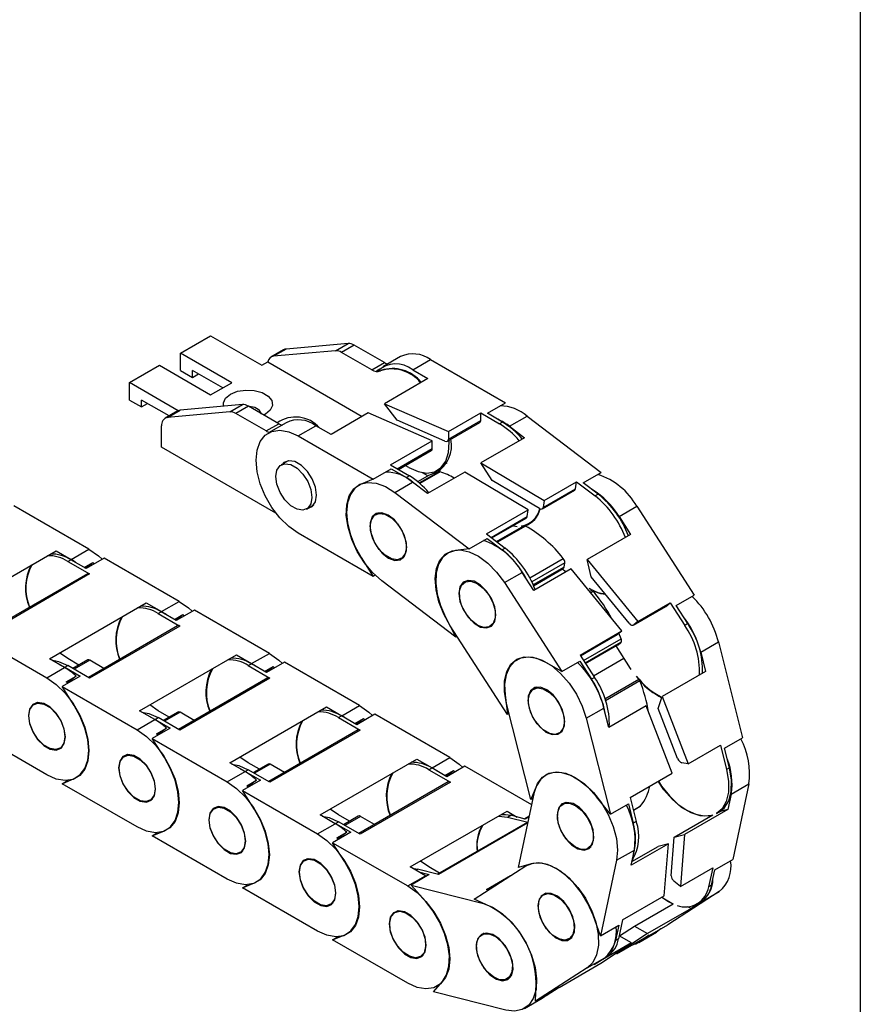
# Model space of a CAD drawing. Header units: millimetres. Extents: x 10 to 410, y 10 to 314.
# Tile 6 of 7: x 367 to 410, y 225 to 275. Entities that reach past the tile are written whole.
import ezdxf

# ---------------------------------------------------------------- set-up
doc = ezdxf.new("R2010")
doc.units = ezdxf.units.MM
doc.header["$LTSCALE"] = 1.5
doc.layers.add('TEXT', color=140, linetype='Continuous', lineweight=25)

msp = doc.modelspace()

# ---------------------------------------------------------------- linework, layer by layer
for p, q in [((375.318, 257.855), (376.833, 258.73)), ((376.833, 258.73), (379.411, 257.242)), ((380.637, 258.063), (380, 257.696)), ((383.766, 258.343), (380.637, 258.063)), ((383.13, 257.976), (383.766, 258.343)), ((384.069, 258.262), (383.433, 257.894)), ((385.599, 257.378), (384.069, 258.262)), ((377.895, 256.367), (375.318, 257.855)), ((375.318, 256.98), (375.318, 257.855)), ((380.511, 258.024), (379.875, 257.657)), ((383.13, 257.976), (380, 257.696)), ((384.963, 257.011), (383.433, 257.894)), ((386.41, 257.68), (385.516, 257.164)), ((372.742, 256.368), (374.258, 257.243)), ((374.258, 257.243), (376.835, 255.755)), ((379.411, 257.242), (379.714, 257.417)), ((379.714, 257.417), (384.477, 254.667)), ((384.963, 257.011), (385.599, 257.378)), ((387.016, 257.016), (387.91, 257.532)), ((387.91, 257.532), (391.691, 255.349)), ((375.318, 256.98), (375.924, 256.63)), ((377.441, 256.105), (375.924, 256.98)), ((375.924, 256.63), (375.924, 256.98)), ((375.924, 256.63), (376.227, 256.805)), ((385.355, 257.049), (385.189, 256.953)), ((385.418, 256.984), (385.387, 256.966)), ((387.78, 256.574), (385.589, 255.309)), ((387.016, 257.016), (387.78, 256.574)), ((375.192, 254.953), (372.742, 256.368)), ((372.742, 255.493), (372.742, 256.368)), ((376.835, 255.755), (377.895, 256.367)), ((372.742, 255.493), (373.348, 255.143)), ((374.737, 254.691), (373.348, 255.493)), ((373.348, 255.143), (373.348, 255.493)), ((373.348, 255.143), (373.652, 255.318)), ((378.432, 255.264), (375.303, 254.984)), ((377.796, 254.897), (378.432, 255.264)), ((378.735, 255.183), (378.099, 254.815)), ((380.266, 254.299), (378.735, 255.183)), ((385.589, 255.309), (388.816, 253.905)), ((386.231, 254.47), (385.589, 255.309)), ((390.782, 254.824), (391.691, 255.349)), ((375.178, 254.945), (374.541, 254.578)), ((374.667, 254.617), (375.303, 254.984)), ((377.796, 254.897), (374.667, 254.617)), ((379.629, 253.932), (378.099, 254.815)), ((379.591, 254.776), (379.513, 254.734)), ((384.777, 254.84), (382.901, 253.758)), ((388.004, 253.436), (384.777, 254.84)), ((388.816, 253.905), (390.443, 254.845)), ((390.443, 254.46), (390.443, 254.845)), ((390.443, 254.845), (391.395, 254.295)), ((391.546, 254.383), (390.782, 254.824)), ((391.894, 254.169), (392.788, 254.685)), ((392.788, 254.685), (396.522, 251.845)), ((374.364, 253.122), (374.364, 254.186)), ((379.629, 253.932), (380.266, 254.299)), ((380.637, 254.348), (379.743, 253.832)), ((381.243, 253.683), (382.137, 254.199)), ((382.901, 253.758), (382.137, 254.199)), ((388.643, 253.42), (386.231, 254.47)), ((388.765, 253.419), (390.399, 254.362)), ((388.816, 253.52), (390.443, 254.46)), ((391.546, 254.383), (391.395, 254.295)), ((391.894, 254.169), (392.649, 253.595)), ((381.243, 253.683), (385.024, 251.5)), ((388.816, 253.905), (388.816, 253.52)), ((392.649, 253.595), (390.458, 252.33)), ((380.125, 249.796), (374.364, 253.122)), ((385.898, 252.22), (388.004, 253.436)), ((388.004, 253.051), (388.004, 253.436)), ((386.231, 252.028), (388.004, 253.051)), ((386.294, 251.992), (387.953, 252.95)), ((380.745, 252.43), (380.388, 252.224)), ((385.898, 252.22), (386.849, 251.671)), ((386.819, 252.09), (386.642, 252.193)), ((388.598, 252.235), (388.748, 252.322)), ((388.735, 252.314), (388.742, 252.31)), ((390.458, 252.33), (393.65, 250.434)), ((391.016, 251.443), (390.458, 252.33)), ((385.024, 251.5), (385.933, 252.025)), ((385.933, 252.025), (386.698, 251.584)), ((386.849, 251.671), (386.698, 251.584)), ((387.269, 251.38), (387.78, 251.675)), ((387.351, 251.312), (388.332, 251.879)), ((388.4, 251.878), (387.378, 251.289)), ((387.78, 251.675), (387.512, 251.83)), ((389.645, 251.861), (387.77, 250.778)), ((388.391, 251.93), (387.78, 251.675)), ((388.224, 251.834), (388.391, 251.93)), ((388.332, 251.879), (388.224, 251.834)), ((388.265, 251.947), (388.295, 251.965)), ((392.838, 249.965), (389.645, 251.861)), ((395.613, 251.32), (396.522, 251.845)), ((385.024, 251.5), (384.414, 251.245)), ((386.121, 250.837), (387.015, 251.353)), ((387.77, 250.778), (387.015, 251.353)), ((393.403, 250.026), (391.016, 251.443)), ((393.65, 250.434), (395.277, 251.373)), ((395.225, 251.023), (395.277, 251.373)), ((395.277, 251.373), (396.217, 250.658)), ((396.368, 250.746), (395.613, 251.32)), ((386.121, 250.837), (389.855, 247.996)), ((393.551, 250.01), (395.182, 250.951)), ((393.597, 250.084), (395.225, 251.023)), ((396.368, 250.746), (396.217, 250.658)), ((370.703, 247.969), (366.922, 250.152)), ((381.673, 249.997), (382.03, 250.203)), ((393.65, 250.434), (393.597, 250.084)), ((397.415, 249.621), (398.309, 250.137)), ((398.309, 250.137), (401.201, 245.655)), ((385.29, 249.806), (385.146, 249.723)), ((390.731, 248.749), (392.838, 249.965)), ((392.785, 249.615), (392.838, 249.965)), ((397.415, 249.621), (398, 248.715)), ((390.97, 248.567), (392.785, 249.615)), ((391.006, 248.54), (392.739, 249.541)), ((391.245, 248.358), (392.624, 249.154)), ((392.696, 249.139), (391.288, 248.326)), ((392.287, 249.108), (392.017, 249.145)), ((392.624, 249.154), (392.502, 249.138)), ((385.024, 246.601), (381.243, 248.784)), ((390.731, 248.749), (391.671, 248.034)), ((398, 248.715), (395.808, 247.449)), ((389.855, 247.996), (390.764, 248.521)), ((390.764, 248.521), (391.52, 247.947)), ((364.165, 245.078), (369.044, 247.894)), ((369.044, 247.894), (369.809, 247.453)), ((369.809, 247.453), (370.703, 247.969)), ((389.855, 247.996), (389.17, 247.903)), ((391.671, 248.034), (391.52, 247.947)), ((369.642, 247.357), (369.793, 247.444)), ((369.642, 247.357), (370.733, 246.727)), ((370.558, 247.003), (369.793, 247.444)), ((370.46, 247.059), (370.893, 247.309)), ((370.52, 247.025), (370.893, 247.309)), ((371.467, 247.528), (370.558, 247.003)), ((370.893, 247.309), (370.968, 247.24)), ((375.248, 245.345), (371.467, 247.528)), ((384.414, 247.56), (385.024, 246.601)), ((386.431, 247.496), (386.576, 247.579)), ((392.915, 246.536), (394.606, 247.512)), ((394.681, 247.289), (393.02, 246.33)), ((394.648, 247.068), (394.681, 247.289)), ((395.808, 247.449), (398.37, 244.325)), ((396.005, 246.58), (395.808, 247.449)), ((370.626, 246.738), (366.124, 244.139)), ((370.733, 246.727), (366.187, 244.103)), ((385.129, 246.662), (385.024, 246.601)), ((391.642, 246.289), (392.536, 246.805)), ((393.121, 245.898), (392.536, 246.805)), ((394.648, 247.068), (393.093, 246.171)), ((393.109, 246.133), (394.605, 246.997)), ((394.996, 246.981), (393.121, 245.898)), ((394.731, 246.828), (394.551, 246.965)), ((397.558, 243.856), (394.996, 246.981)), ((389.19, 243.542), (385.456, 246.382)), ((389.802, 246.404), (389.635, 246.308)), ((391.642, 246.289), (394.534, 241.806)), ((397.92, 244.244), (396.005, 246.58)), ((396.048, 245.915), (395.905, 245.995)), ((395.927, 245.845), (396.048, 245.915)), ((396.121, 245.852), (395.986, 245.773)), ((400.292, 245.13), (401.201, 245.655)), ((368.711, 242.454), (373.59, 245.27)), ((373.59, 245.27), (374.354, 244.829)), ((374.354, 244.829), (375.248, 245.345)), ((398.37, 244.325), (399.997, 245.264)), ((399.782, 245.094), (399.997, 245.264)), ((399.997, 245.264), (400.725, 244.136)), ((374.188, 244.733), (374.339, 244.82)), ((374.188, 244.733), (375.279, 244.103)), ((375.104, 244.379), (374.339, 244.82)), ((375.006, 244.435), (375.439, 244.685)), ((375.065, 244.401), (375.439, 244.685)), ((376.013, 244.904), (375.104, 244.379)), ((375.439, 244.685), (375.514, 244.615)), ((379.794, 242.721), (376.013, 244.904)), ((398.146, 244.148), (399.774, 245.088)), ((398.155, 244.154), (399.782, 245.094)), ((399.774, 245.088), (399.782, 245.094)), ((400.876, 244.223), (400.292, 245.13)), ((388.67, 244.552), (389.19, 243.542)), ((398.37, 244.325), (398.155, 244.154)), ((400.876, 244.223), (400.725, 244.136)), ((364.8, 243.679), (368.581, 241.496)), ((375.171, 244.113), (370.67, 241.515)), ((375.279, 244.103), (370.733, 241.479)), ((391.8, 239.637), (388.909, 244.12)), ((390.921, 244.081), (391.044, 244.152)), ((395.451, 242.64), (397.558, 243.856)), ((395.473, 242.606), (397.343, 243.685)), ((395.474, 242.605), (397.334, 243.679)), ((397.343, 243.685), (397.558, 243.856)), ((397.522, 243.455), (397.408, 243.737)), ((389.257, 243.58), (389.19, 243.542)), ((395.63, 242.363), (397.522, 243.455)), ((397.506, 243.266), (395.715, 242.232)), ((397.37, 243.159), (397.506, 243.266)), ((401.534, 242.785), (402.428, 243.301)), ((402.428, 243.301), (403.646, 238.465)), ((369.642, 242.458), (369.222, 242.749)), ((378.9, 242.205), (379.794, 242.721)), ((397.37, 243.159), (395.728, 242.211)), ((395.729, 242.21), (397.362, 243.153)), ((397.991, 241.967), (397.263, 243.096)), ((397.362, 243.153), (397.37, 243.159)), ((401.534, 242.785), (401.781, 241.807)), ((369.475, 242.012), (368.711, 242.454)), ((370.197, 242.137), (369.642, 242.458)), ((370.638, 242.391), (369.895, 241.962)), ((370.745, 242.381), (369.958, 241.926)), ((371.457, 241.969), (370.745, 242.381)), ((373.256, 239.83), (378.135, 242.646)), ((378.135, 242.646), (378.9, 242.205)), ((378.733, 242.108), (378.885, 242.196)), ((379.649, 241.755), (378.885, 242.196)), ((380.559, 242.279), (379.649, 241.755)), ((384.34, 240.097), (380.559, 242.279)), ((394.534, 241.806), (393.728, 242.261)), ((394.534, 241.806), (395.443, 242.331)), ((395.443, 242.331), (396.028, 241.424)), ((395.451, 242.64), (396.179, 241.512)), ((396.122, 241.6), (397.657, 242.486)), ((368.581, 241.496), (369.475, 242.012)), ((369.237, 242.15), (369.49, 242.021)), ((369.49, 242.021), (369.642, 242.108)), ((369.49, 242.021), (370.255, 241.58)), ((370.733, 241.479), (369.642, 242.108)), ((378.733, 242.108), (379.824, 241.479)), ((379.552, 241.811), (379.985, 242.061)), ((379.611, 241.777), (379.985, 242.061)), ((379.985, 242.061), (380.059, 241.991)), ((398.029, 241.909), (397.991, 241.967)), ((401.781, 241.807), (399.589, 240.542)), ((370.255, 241.58), (369.346, 241.055)), ((369.56, 241.291), (370.06, 241.58)), ((369.614, 241.241), (369.56, 241.291)), ((370.06, 241.58), (369.614, 241.241)), ((379.717, 241.489), (375.216, 238.891)), ((379.824, 241.479), (375.279, 238.855)), ((396.179, 241.512), (396.028, 241.424)), ((396.706, 240.438), (398.415, 241.425)), ((398.468, 241.332), (396.741, 240.335)), ((398.415, 241.425), (398.292, 241.579)), ((369.956, 240.095), (369.346, 241.055)), ((369.346, 241.055), (373.127, 238.872)), ((393.271, 241.022), (393.109, 240.929)), ((368.083, 240.244), (367.938, 240.16)), ((391.672, 240.63), (391.8, 239.637)), ((392.963, 235.357), (391.745, 240.193)), ((399.39, 239.952), (399.589, 240.542)), ((399.589, 240.542), (400.898, 237.152)), ((374.021, 239.388), (373.256, 239.83)), ((374.188, 239.833), (373.767, 240.125)), ((374.743, 239.513), (374.188, 239.833)), ((375.184, 239.767), (374.441, 239.338)), ((375.291, 239.757), (374.503, 239.302)), ((376.003, 239.345), (375.291, 239.757)), ((377.802, 237.205), (382.681, 240.022)), ((382.681, 240.022), (383.446, 239.581)), ((383.446, 239.581), (384.34, 240.097)), ((395.761, 239.453), (396.655, 239.969)), ((396.902, 238.99), (396.655, 239.969)), ((398.777, 240.073), (396.902, 238.99)), ((400.086, 236.683), (398.777, 240.073)), ((400.369, 237.418), (399.39, 239.952)), ((373.127, 238.872), (374.021, 239.388)), ((373.783, 239.525), (374.036, 239.397)), ((374.036, 239.397), (374.188, 239.484)), ((374.036, 239.397), (374.801, 238.955)), ((375.279, 238.855), (374.188, 239.484)), ((383.279, 239.484), (383.43, 239.572)), ((383.279, 239.484), (384.37, 238.855)), ((384.195, 239.13), (383.43, 239.572)), ((384.097, 239.187), (384.53, 239.437)), ((384.157, 239.153), (384.53, 239.437)), ((385.104, 239.655), (384.195, 239.13)), ((384.53, 239.437), (384.605, 239.367)), ((388.885, 237.472), (385.104, 239.655)), ((391.874, 239.68), (391.8, 239.637)), ((395.761, 239.453), (396.979, 234.616)), ((368.581, 236.597), (364.8, 238.78)), ((374.801, 238.955), (373.892, 238.431)), ((374.106, 238.667), (374.606, 238.956)), ((374.606, 238.956), (374.16, 238.617)), ((384.263, 238.865), (379.761, 236.267)), ((384.37, 238.855), (379.824, 236.23)), ((394.394, 238.702), (394.53, 238.78)), ((374.502, 237.471), (373.892, 238.431)), ((373.892, 238.431), (377.673, 236.248)), ((374.16, 238.617), (374.106, 238.667)), ((402.737, 237.94), (403.646, 238.465)), ((369.224, 237.933), (369.369, 238.017)), ((400.898, 237.152), (402.525, 238.092)), ((402.525, 238.092), (402.832, 236.874)), ((402.983, 236.962), (402.737, 237.94)), ((372.629, 237.619), (372.484, 237.536)), ((378.733, 237.209), (378.313, 237.5)), ((382.348, 234.581), (387.227, 237.398)), ((387.227, 237.398), (387.991, 236.956)), ((387.991, 236.956), (388.885, 237.472)), ((377.673, 236.248), (378.567, 236.764)), ((378.567, 236.764), (377.802, 237.205)), ((378.329, 236.901), (378.582, 236.773)), ((378.582, 236.773), (378.733, 236.86)), ((378.582, 236.773), (379.346, 236.331)), ((379.289, 236.889), (378.733, 237.209)), ((379.824, 236.23), (378.733, 236.86)), ((379.729, 237.143), (378.986, 236.714)), ((379.836, 237.132), (379.049, 236.678)), ((380.549, 236.721), (379.836, 237.132)), ((387.825, 236.86), (387.976, 236.948)), ((387.825, 236.86), (388.916, 236.23)), ((388.741, 236.506), (387.976, 236.948)), ((388.643, 236.563), (389.076, 236.813)), ((388.702, 236.528), (389.076, 236.813)), ((389.65, 237.031), (388.741, 236.506)), ((389.076, 236.813), (389.151, 236.743)), ((393.014, 235.089), (389.65, 237.031)), ((400.898, 237.152), (400.582, 237.21)), ((402.983, 236.962), (402.832, 236.874)), ((369.346, 236.156), (369.956, 236.41)), ((369.346, 236.156), (369.615, 236.311)), ((379.346, 236.331), (378.437, 235.806)), ((378.651, 236.043), (379.151, 236.331)), ((379.151, 236.331), (378.706, 235.993)), ((388.808, 236.241), (384.307, 233.642)), ((388.916, 236.23), (384.37, 233.606)), ((397.98, 235.467), (400.086, 236.683)), ((373.127, 233.973), (369.346, 236.156)), ((379.047, 234.847), (378.437, 235.806)), ((378.437, 235.806), (382.218, 233.624)), ((378.706, 235.993), (378.651, 236.043)), ((392.344, 231.93), (393.15, 235.73)), ((393.264, 236.045), (392.963, 235.357)), ((403.068, 235.626), (403.962, 236.142)), ((403.962, 236.142), (403.156, 232.341)), ((373.77, 235.309), (373.914, 235.392)), ((393.086, 235.428), (392.963, 235.357)), ((396.979, 234.616), (396.285, 235.488)), ((397.98, 235.467), (398.286, 234.25)), ((403.068, 235.626), (402.905, 234.857)), ((377.174, 234.995), (377.03, 234.912)), ((383.279, 234.585), (382.859, 234.876)), ((386.893, 231.957), (391.772, 234.774)), ((391.772, 234.774), (392.288, 234.476)), ((394.725, 235.209), (394.574, 235.122)), ((396.979, 234.616), (397.888, 235.141)), ((397.888, 235.141), (398.135, 234.163)), ((398.141, 234.826), (398.5, 235.033)), ((398.142, 234.821), (398.48, 235.016)), ((402.905, 234.857), (400.713, 233.592)), ((402.323, 234.647), (402.475, 234.734)), ((402.905, 234.857), (402.468, 234.73)), ((383.112, 234.14), (382.348, 234.581)), ((382.874, 234.277), (383.127, 234.149)), ((383.834, 234.264), (383.279, 234.585)), ((384.275, 234.519), (383.532, 234.09)), ((384.382, 234.508), (383.595, 234.054)), ((385.094, 234.097), (384.382, 234.508)), ((391.803, 234.474), (391.955, 234.562)), ((391.803, 234.474), (392.827, 234.211)), ((392.692, 234.372), (391.955, 234.562)), ((392.633, 234.387), (392.897, 234.54)), ((392.885, 234.484), (392.692, 234.372)), ((398.286, 234.25), (398.135, 234.163)), ((400.199, 233.465), (402.145, 234.588)), ((402.094, 234.574), (402.145, 234.588)), ((373.892, 233.531), (374.502, 233.786)), ((382.218, 233.624), (383.112, 234.14)), ((383.127, 234.149), (383.279, 234.236)), ((383.127, 234.149), (383.892, 233.707)), ((384.37, 233.606), (383.279, 234.236)), ((392.788, 234.198), (388.271, 231.59)), ((392.822, 234.185), (388.309, 231.58)), ((373.892, 233.531), (374.16, 233.687)), ((377.673, 231.349), (373.892, 233.531)), ((383.892, 233.707), (382.983, 233.182)), ((383.197, 233.419), (383.697, 233.707)), ((383.272, 233.349), (383.197, 233.419)), ((383.697, 233.707), (383.251, 233.368)), ((400.045, 231.51), (400.199, 233.465)), ((400.199, 233.465), (400.713, 233.592)), ((400.713, 233.592), (400.508, 230.977)), ((378.315, 232.685), (378.46, 232.768)), ((383.593, 232.223), (382.983, 233.182)), ((382.983, 233.182), (386.764, 231)), ((395.86, 232.895), (396.009, 232.981)), ((397.295, 232.293), (398.189, 232.809)), ((399.901, 233.123), (398.026, 232.041)), ((398.026, 232.041), (398.189, 232.809)), ((398.067, 232.234), (399.386, 232.996)), ((399.901, 233.123), (399.386, 232.996)), ((399.696, 230.509), (399.901, 233.123)), ((381.72, 232.371), (381.576, 232.288)), ((387.825, 231.961), (387.404, 232.252)), ((397.295, 232.293), (396.489, 228.493)), ((402.247, 231.817), (403.156, 232.341)), ((387.658, 231.516), (386.893, 231.957)), ((387, 231.895), (387.258, 231.85)), ((387.168, 231.798), (387.258, 231.85)), ((388.309, 231.58), (387.258, 231.85)), ((388.369, 231.647), (387.825, 231.961)), ((390.121, 230.342), (392.719, 232.014)), ((392.987, 232.117), (392.344, 231.93)), ((392.803, 232.064), (392.761, 232.039)), ((400.508, 230.977), (402.135, 231.917)), ((402.135, 231.917), (401.932, 230.96)), ((402.084, 231.048), (402.247, 231.817)), ((386.764, 231), (387.658, 231.516)), ((387.843, 231.573), (386.934, 231.048)), ((387.33, 231.705), (387.843, 231.573)), ((390.735, 230.817), (391.953, 231.521)), ((378.437, 230.907), (379.047, 231.162)), ((378.437, 230.907), (378.706, 231.062)), ((382.218, 228.724), (378.437, 230.907)), ((387.662, 230.231), (386.934, 231.048)), ((386.934, 231.048), (390.577, 230.112)), ((390.824, 230.794), (390.735, 230.817)), ((400.508, 230.977), (400.182, 231.248)), ((402.084, 231.048), (401.932, 230.96)), ((390.923, 229.974), (390.121, 230.342)), ((393.748, 230.635), (393.61, 230.556)), ((397.589, 229.293), (399.696, 230.509)), ((402.469, 230.717), (399.871, 229.044)), ((401.575, 230.201), (402.469, 230.717)), ((382.861, 230.061), (383.006, 230.144)), ((390.577, 230.112), (390.597, 230.123)), ((398.198, 228.982), (400.144, 230.105)), ((401.049, 229.862), (398.858, 228.597)), ((400.081, 230.134), (400.144, 230.105)), ((401.049, 229.862), (400.876, 229.942)), ((401.575, 230.201), (401.049, 229.862)), ((401.36, 230.081), (401.511, 230.168)), ((386.266, 229.747), (386.121, 229.663)), ((396.489, 228.493), (396.105, 229.532)), ((397.589, 229.293), (397.387, 228.336)), ((396.489, 228.493), (397.398, 229.017)), ((397.398, 229.017), (397.235, 228.249)), ((397.44, 228.481), (398.198, 228.982)), ((398.198, 228.982), (398.858, 228.597)), ((398.962, 228.52), (399.871, 229.044)), ((382.983, 228.283), (383.593, 228.538)), ((382.983, 228.283), (383.252, 228.438)), ((386.764, 226.1), (382.983, 228.283)), ((390.619, 228.616), (390.494, 228.544)), ((394.896, 228.329), (395.056, 228.422)), ((397.387, 228.336), (397.235, 228.249)), ((398.858, 228.597), (397.311, 227.575)), ((397.311, 227.575), (398.938, 228.515)), ((398.045, 228.128), (397.42, 228.493)), ((398.938, 228.515), (398.285, 228.094)), ((398.417, 228.158), (399.311, 228.675)), ((398.436, 228.181), (398.962, 228.52)), ((398.045, 228.128), (396.17, 227.046)), ((396.499, 227.106), (398.045, 228.128)), ((398.285, 228.094), (397.984, 227.964)), ((398.243, 228.069), (398.395, 228.156)), ((398.436, 228.181), (398.285, 228.094)), ((398.395, 228.156), (398.436, 228.181)), ((387.407, 227.436), (387.551, 227.52)), ((395.802, 226.868), (396.696, 227.384)), ((396.17, 227.046), (396.696, 227.384)), ((396.739, 227.414), (396.814, 227.457)), ((397.311, 227.575), (397.282, 227.624)), ((395.802, 226.868), (393.204, 225.196)), ((394.393, 225.891), (396.499, 227.106)), ((391.78, 226.317), (391.946, 226.413)), ((388.068, 225.673), (388.515, 226.188)), ((388.264, 225.952), (388.357, 226.005)), ((393.204, 225.196), (393.241, 226.103)), ((394.393, 225.891), (393.739, 225.47)), ((391.711, 224.736), (388.068, 225.673)), ((392.644, 224.826), (393.538, 225.342)), ((393.204, 225.196), (394.113, 225.72)), ((393.651, 225.418), (393.698, 225.445)), ((393.739, 225.47), (393.658, 225.423)), ((394.113, 225.72), (393.685, 225.445)), ((393.739, 225.47), (393.698, 225.445))]:
    msp.add_line(p, q)
at = {"flags": 128}
for points in [[(380.637, 258.063), (380.571, 258.05), (380.511, 258.024)], [(377.483, 255.179), (377.474, 255.346), (377.586, 255.586), (377.834, 255.791), (378.187, 255.933), (378.604, 255.998), (379.034, 255.976), (379.425, 255.871), (379.73, 255.695), (379.913, 255.469), (379.95, 255.221), (379.839, 254.98), (379.591, 254.776), (379.591, 254.776)], [(381.243, 248.784), (380.771, 249.118), (380.322, 249.558), (379.92, 250.082), (379.584, 250.664), (379.332, 251.274), (379.175, 251.882), (379.121, 252.458), (379.175, 252.972), (379.332, 253.4), (379.584, 253.718), (379.92, 253.912), (380.322, 253.972), (380.771, 253.894), (381.243, 253.683)], [(386.819, 252.09), (387.286, 251.883), (387.728, 251.812), (388.123, 251.88), (388.448, 252.084), (388.688, 252.413), (388.828, 252.85), (388.863, 253.372), (388.857, 253.472)], [(381.94, 250.586), (381.885, 250.259), (381.727, 250.034), (381.485, 249.939), (381.189, 249.986), (380.873, 250.168), (380.576, 250.464), (380.334, 250.838), (380.176, 251.245), (380.122, 251.636), (380.176, 251.963), (380.334, 252.188), (380.576, 252.283), (380.873, 252.236), (381.189, 252.054), (381.485, 251.758), (381.727, 251.384), (381.885, 250.977), (381.94, 250.586)], [(381.741, 250.036), (381.957, 250.13), (382.118, 250.36), (382.175, 250.695), (382.118, 251.096), (381.957, 251.513), (381.709, 251.896), (381.405, 252.2), (381.081, 252.387), (380.777, 252.434), (380.529, 252.337), (380.455, 252.263)], [(388.295, 251.965), (388.448, 252.074), (388.598, 252.235)], [(385.456, 246.382), (384.998, 246.792), (384.58, 247.294), (384.222, 247.861), (383.943, 248.466), (383.757, 249.079), (383.672, 249.667), (383.693, 250.203), (383.82, 250.658), (384.045, 251.011), (384.358, 251.244), (384.742, 251.344), (385.179, 251.307), (385.647, 251.135), (386.121, 250.837)], [(384.414, 251.245), (384.105, 251.043), (383.874, 250.728), (383.731, 250.316), (383.682, 249.825), (383.731, 249.279), (383.874, 248.701), (384.105, 248.12), (384.414, 247.56)], [(386.698, 251.584), (387.193, 251.23), (387.295, 251.14)], [(384.868, 249.309), (384.874, 248.932), (384.99, 248.517), (385.202, 248.112), (385.485, 247.767), (385.804, 247.524), (386.122, 247.412), (386.4, 247.444), (386.603, 247.617), (386.709, 247.909), (386.703, 248.286), (386.587, 248.702), (386.375, 249.107), (386.092, 249.451), (385.773, 249.694), (385.455, 249.807), (385.177, 249.774), (384.974, 249.602), (384.868, 249.309)], [(386.698, 248.084), (386.643, 247.757), (386.485, 247.532), (386.243, 247.438), (385.946, 247.484), (385.631, 247.666), (385.334, 247.962), (385.092, 248.336), (384.934, 248.743), (384.879, 249.134), (384.934, 249.461), (385.092, 249.686), (385.334, 249.781), (385.631, 249.734), (385.946, 249.552), (386.243, 249.256), (386.485, 248.882), (386.643, 248.475), (386.698, 248.084)], [(370.703, 247.969), (371.175, 247.635), (371.362, 247.467)], [(388.909, 244.12), (388.582, 244.707), (388.34, 245.319), (388.195, 245.925), (388.155, 246.494), (388.221, 247), (388.39, 247.415), (388.653, 247.719), (388.998, 247.897), (389.407, 247.941), (389.859, 247.847), (390.333, 247.62), (390.803, 247.272), (391.247, 246.821), (391.642, 246.289)], [(389.17, 247.903), (388.814, 247.788), (388.525, 247.554), (388.316, 247.212), (388.198, 246.777), (388.175, 246.269), (388.249, 245.711), (388.417, 245.13), (388.67, 244.552)], [(389.563, 246.309), (389.4, 246.079), (389.344, 245.744), (389.399, 245.344), (389.56, 244.927), (389.808, 244.543), (390.112, 244.239), (390.435, 244.052), (390.74, 244.003), (390.988, 244.1), (391.15, 244.329), (391.207, 244.664), (391.152, 245.064), (390.99, 245.481), (390.743, 245.865), (390.439, 246.169), (390.115, 246.357), (389.811, 246.405), (389.563, 246.309)], [(391.176, 244.512), (391.073, 244.226), (390.874, 244.058), (390.603, 244.026), (390.293, 244.136), (389.982, 244.373), (389.706, 244.709), (389.498, 245.104), (389.385, 245.51), (389.38, 245.877), (389.483, 246.163), (389.682, 246.331), (389.952, 246.363), (390.262, 246.253), (390.574, 246.016), (390.85, 245.68), (391.057, 245.285), (391.17, 244.879), (391.176, 244.512)], [(395.905, 245.995), (396.354, 245.798), (396.705, 245.727)], [(396.73, 245.696), (396.494, 245.733), (396.109, 245.866)], [(375.248, 245.345), (375.72, 245.011), (375.908, 244.843)], [(379.794, 242.721), (380.266, 242.387), (380.453, 242.219)], [(368.818, 242.392), (369.17, 242.32), (369.642, 242.108)], [(391.745, 240.193), (391.643, 240.788), (391.647, 241.334), (391.757, 241.804), (391.967, 242.175), (392.266, 242.428), (392.64, 242.551), (393.07, 242.536), (393.534, 242.386), (394.009, 242.107), (394.471, 241.713), (394.897, 241.225), (395.266, 240.667), (395.559, 240.066), (395.761, 239.453)], [(393.728, 242.261), (393.28, 242.458), (392.853, 242.534), (392.467, 242.484), (392.141, 242.312), (391.889, 242.025), (391.722, 241.636), (391.649, 241.164), (391.672, 240.63)], [(368.581, 241.496), (369.053, 241.162), (369.502, 240.722), (369.904, 240.198), (370.24, 239.616), (370.492, 239.006), (370.649, 238.398), (370.703, 237.822), (370.649, 237.308), (370.492, 236.88), (370.24, 236.562), (369.904, 236.368), (369.502, 236.308), (369.053, 236.386), (368.581, 236.597)], [(393.453, 241.015), (393.169, 240.999), (392.956, 240.841), (392.839, 240.56), (392.832, 240.19), (392.936, 239.776), (393.139, 239.368), (393.416, 239.014), (393.733, 238.758), (394.053, 238.631), (394.337, 238.647), (394.55, 238.805), (394.667, 239.086), (394.674, 239.456), (394.57, 239.87), (394.367, 240.278), (394.09, 240.631), (393.773, 240.887), (393.453, 241.015)], [(394.447, 238.737), (394.205, 238.643), (393.908, 238.691), (393.592, 238.874), (393.295, 239.17), (393.054, 239.545), (392.897, 239.952), (392.843, 240.342), (392.898, 240.669), (393.056, 240.893), (393.299, 240.987), (393.596, 240.94), (393.911, 240.757), (394.208, 240.46), (394.449, 240.086), (394.607, 239.679), (394.661, 239.288), (394.605, 238.961), (394.447, 238.737)], [(369.513, 238.509), (369.457, 238.909), (369.295, 239.326), (369.047, 239.71), (368.743, 240.013), (368.419, 240.2), (368.115, 240.247), (367.867, 240.15), (367.706, 239.92), (367.649, 239.585), (367.706, 239.184), (367.867, 238.767), (368.115, 238.384), (368.419, 238.08), (368.743, 237.893), (369.047, 237.846), (369.295, 237.943), (369.457, 238.173), (369.513, 238.509)], [(367.672, 239.571), (367.727, 239.899), (367.885, 240.123), (368.127, 240.218), (368.423, 240.172), (368.739, 239.989), (369.036, 239.693), (369.278, 239.319), (369.436, 238.912), (369.49, 238.522), (369.436, 238.194), (369.278, 237.97), (369.036, 237.875), (368.739, 237.922), (368.423, 238.104), (368.127, 238.4), (367.885, 238.774), (367.727, 239.181), (367.672, 239.571)], [(369.956, 236.41), (370.265, 236.613), (370.496, 236.928), (370.639, 237.34), (370.687, 237.831), (370.639, 238.377), (370.496, 238.955), (370.265, 239.536), (369.956, 240.095)], [(373.363, 239.768), (373.716, 239.695), (374.188, 239.484)], [(384.34, 240.097), (384.812, 239.763), (384.999, 239.595)], [(373.127, 238.872), (373.599, 238.538), (374.047, 238.098), (374.45, 237.574), (374.785, 236.992), (375.038, 236.382), (375.195, 235.774), (375.248, 235.198), (375.195, 234.683), (375.038, 234.256), (374.785, 233.938), (374.45, 233.744), (374.047, 233.684), (373.599, 233.762), (373.127, 233.973)], [(374.059, 235.884), (374.003, 236.285), (373.841, 236.702), (373.593, 237.085), (373.289, 237.389), (372.965, 237.576), (372.661, 237.623), (372.413, 237.526), (372.251, 237.296), (372.195, 236.96), (372.251, 236.56), (372.413, 236.143), (372.661, 235.759), (372.965, 235.456), (373.289, 235.269), (373.593, 235.222), (373.841, 235.319), (374.003, 235.549), (374.059, 235.884)], [(372.218, 236.947), (372.273, 237.275), (372.43, 237.499), (372.672, 237.594), (372.969, 237.547), (373.285, 237.365), (373.582, 237.069), (373.823, 236.695), (373.981, 236.288), (374.036, 235.898), (373.981, 235.57), (373.823, 235.346), (373.582, 235.251), (373.285, 235.297), (372.969, 235.48), (372.672, 235.776), (372.43, 236.15), (372.273, 236.557), (372.218, 236.947)], [(374.502, 233.786), (374.81, 233.989), (375.042, 234.304), (375.185, 234.716), (375.233, 235.207), (375.185, 235.753), (375.042, 236.331), (374.81, 236.912), (374.502, 237.471)], [(388.885, 237.472), (389.357, 237.139), (389.545, 236.97)], [(377.909, 237.144), (378.261, 237.071), (378.733, 236.86)], [(393.15, 235.73), (393.302, 236.162), (393.551, 236.485), (393.884, 236.685), (394.284, 236.75), (394.73, 236.679), (395.202, 236.473), (395.674, 236.144), (396.124, 235.708), (396.529, 235.187), (396.868, 234.607), (397.125, 233.998), (397.286, 233.388), (397.343, 232.811), (397.295, 232.293)], [(396.285, 235.488), (395.873, 235.941), (395.431, 236.304), (394.98, 236.562), (394.539, 236.702), (394.129, 236.719), (393.77, 236.611), (393.477, 236.383), (393.264, 236.045)], [(402.832, 236.874), (402.933, 236.28), (402.929, 235.734), (402.82, 235.263), (402.61, 234.892), (402.323, 234.647)], [(402.475, 234.734), (402.708, 234.919), (402.946, 235.288), (403.075, 235.77), (403.087, 236.338), (402.983, 236.962)], [(377.673, 236.248), (378.145, 235.914), (378.593, 235.474), (378.995, 234.95), (379.331, 234.368), (379.584, 233.758), (379.741, 233.149), (379.794, 232.574), (379.741, 232.059), (379.584, 231.632), (379.331, 231.313), (378.995, 231.12), (378.593, 231.06), (378.145, 231.138), (377.673, 231.349)], [(402.063, 234.541), (401.936, 234.517), (401.507, 234.531), (401.043, 234.682), (400.568, 234.961), (400.106, 235.354), (399.679, 235.843), (399.383, 236.278)], [(399.399, 236.287), (399.563, 236.035), (399.951, 235.544), (400.38, 235.131), (400.829, 234.816), (401.278, 234.613), (401.706, 234.531), (402.094, 234.574)], [(378.604, 233.26), (378.548, 233.661), (378.386, 234.078), (378.139, 234.461), (377.834, 234.765), (377.511, 234.951), (377.207, 234.999), (376.959, 234.902), (376.797, 234.672), (376.741, 234.336), (376.797, 233.936), (376.959, 233.519), (377.207, 233.135), (377.511, 232.832), (377.834, 232.645), (378.139, 232.597), (378.386, 232.694), (378.548, 232.925), (378.604, 233.26)], [(376.763, 234.323), (376.818, 234.65), (376.976, 234.875), (377.218, 234.97), (377.515, 234.923), (377.83, 234.741), (378.127, 234.445), (378.369, 234.071), (378.527, 233.664), (378.582, 233.273), (378.527, 232.946), (378.369, 232.721), (378.127, 232.627), (377.83, 232.673), (377.515, 232.855), (377.218, 233.151), (376.976, 233.525), (376.818, 233.932), (376.763, 234.323)], [(379.047, 231.162), (379.356, 231.365), (379.587, 231.68), (379.73, 232.092), (379.779, 232.582), (379.73, 233.129), (379.587, 233.706), (379.356, 234.288), (379.047, 234.847)], [(395.421, 234.948), (395.098, 235.15), (394.789, 235.215), (394.533, 235.134), (394.36, 234.918), (394.291, 234.593), (394.334, 234.197), (394.485, 233.78), (394.724, 233.39), (395.024, 233.075), (395.347, 232.873), (395.655, 232.809), (395.911, 232.89), (396.084, 233.106), (396.153, 233.431), (396.11, 233.826), (395.96, 234.244), (395.72, 234.634), (395.421, 234.948)], [(395.51, 232.845), (395.198, 232.97), (394.888, 233.219), (394.618, 233.564), (394.42, 233.963), (394.319, 234.367), (394.325, 234.727), (394.44, 235.001), (394.648, 235.155), (394.924, 235.171), (395.236, 235.047), (395.546, 234.797), (395.816, 234.452), (396.014, 234.054), (396.116, 233.65), (396.109, 233.289), (395.995, 233.015), (395.787, 232.861), (395.51, 232.845)], [(398.48, 235.016), (398.486, 235.02), (398.5, 235.033)], [(382.455, 234.519), (382.807, 234.447), (383.279, 234.236)], [(391.337, 234.522), (391.363, 234.524), (391.803, 234.474)], [(391.488, 234.61), (391.697, 234.607), (391.955, 234.562)], [(392.827, 234.208), (392.802, 234.204), (392.788, 234.198)], [(382.218, 233.624), (382.69, 233.29), (383.139, 232.85), (383.541, 232.326), (383.877, 231.744), (384.13, 231.134), (384.286, 230.525), (384.34, 229.949), (384.286, 229.435), (384.13, 229.008), (383.877, 228.689), (383.541, 228.495), (383.139, 228.436), (382.69, 228.513), (382.218, 228.724)], [(383.15, 230.636), (383.094, 231.037), (382.932, 231.454), (382.684, 231.837), (382.38, 232.14), (382.056, 232.327), (381.752, 232.375), (381.504, 232.278), (381.343, 232.048), (381.286, 231.712), (381.343, 231.312), (381.504, 230.894), (381.752, 230.511), (382.056, 230.208), (382.38, 230.021), (382.684, 229.973), (382.932, 230.07), (383.094, 230.301), (383.15, 230.636)], [(381.309, 231.699), (381.364, 232.026), (381.522, 232.251), (381.764, 232.346), (382.06, 232.299), (382.376, 232.117), (382.673, 231.821), (382.915, 231.447), (383.073, 231.04), (383.127, 230.649), (383.073, 230.322), (382.915, 230.097), (382.673, 230.002), (382.376, 230.049), (382.06, 230.231), (381.764, 230.527), (381.522, 230.901), (381.364, 231.308), (381.309, 231.699)], [(398.116, 232.337), (398.127, 232.312), (398.142, 232.278)], [(383.593, 228.538), (383.902, 228.741), (384.133, 229.055), (384.276, 229.468), (384.324, 229.958), (384.276, 230.505), (384.133, 231.082), (383.902, 231.664), (383.593, 232.223)], [(392.719, 232.014), (393.082, 232.158), (393.504, 232.166), (393.964, 232.037), (394.439, 231.779), (394.905, 231.403), (395.339, 230.928), (395.718, 230.379), (396.025, 229.783), (396.243, 229.17), (396.361, 228.57), (396.374, 228.014), (396.282, 227.53), (396.087, 227.141), (395.802, 226.868)], [(396.105, 229.532), (395.849, 230.109), (395.519, 230.656), (395.131, 231.147), (394.702, 231.56), (394.253, 231.875), (393.804, 232.078), (393.376, 232.16), (392.987, 232.117)], [(386.764, 231), (387.236, 230.666), (387.684, 230.226), (388.087, 229.702), (388.423, 229.12), (388.675, 228.509), (388.832, 227.901), (388.885, 227.325), (388.832, 226.811), (388.675, 226.384), (388.423, 226.065), (388.087, 225.871), (387.684, 225.812), (387.236, 225.889), (386.764, 226.1)], [(394.901, 229.853), (394.631, 230.215), (394.316, 230.483), (393.994, 230.626), (393.705, 230.626), (393.483, 230.482), (393.354, 230.214), (393.335, 229.852), (393.427, 229.44), (393.62, 229.029), (393.89, 228.667), (394.205, 228.399), (394.527, 228.256), (394.816, 228.256), (395.038, 228.399), (395.167, 228.668), (395.186, 229.03), (395.094, 229.442), (394.901, 229.853)], [(394.059, 228.529), (393.767, 228.836), (393.534, 229.216), (393.387, 229.624), (393.345, 230.009), (393.412, 230.327), (393.581, 230.537), (393.831, 230.616), (394.132, 230.553), (394.447, 230.356), (394.739, 230.049), (394.973, 229.669), (395.119, 229.262), (395.162, 228.876), (395.094, 228.559), (394.926, 228.348), (394.676, 228.269), (394.375, 228.332), (394.059, 228.529)], [(400.126, 230.095), (399.88, 230.218), (399.557, 230.429)], [(399.574, 230.438), (399.63, 230.398), (400.081, 230.134)], [(388.515, 226.188), (388.724, 226.529), (388.844, 226.964), (388.867, 227.471), (388.794, 228.028), (388.627, 228.609), (388.374, 229.188), (388.048, 229.737), (387.662, 230.231)], [(390.577, 230.112), (391.047, 229.927), (391.521, 229.618), (391.976, 229.198), (392.389, 228.689), (392.74, 228.117), (393.011, 227.51), (393.189, 226.899), (393.263, 226.314), (393.232, 225.784), (393.096, 225.337), (392.862, 224.995), (392.542, 224.774), (392.152, 224.687), (391.711, 224.736)], [(387.696, 228.012), (387.64, 228.412), (387.478, 228.829), (387.23, 229.213), (386.926, 229.516), (386.602, 229.703), (386.298, 229.751), (386.05, 229.654), (385.888, 229.423), (385.832, 229.088), (385.888, 228.687), (386.05, 228.27), (386.298, 227.887), (386.602, 227.584), (386.926, 227.397), (387.23, 227.349), (387.478, 227.446), (387.64, 227.676), (387.696, 228.012)], [(385.888, 228.775), (385.858, 229.155), (385.937, 229.463), (386.116, 229.66), (386.373, 229.723), (386.677, 229.645), (386.992, 229.435), (387.279, 229.118), (387.504, 228.732), (387.64, 228.325), (387.67, 227.944), (387.591, 227.637), (387.412, 227.44), (387.155, 227.376), (386.851, 227.455), (386.536, 227.665), (386.249, 227.982), (386.024, 228.368), (385.888, 228.775)], [(399.537, 228.852), (399.529, 228.844), (399.311, 228.675)], [(392.042, 227.193), (391.903, 227.611), (391.672, 228.006), (391.378, 228.331), (391.055, 228.547), (390.743, 228.627), (390.48, 228.562), (390.296, 228.36), (390.215, 228.045), (390.246, 227.655), (390.386, 227.237), (390.617, 226.842), (390.911, 226.517), (391.234, 226.301), (391.546, 226.221), (391.809, 226.286), (391.992, 226.488), (392.073, 226.803), (392.042, 227.193)], [(390.512, 227.028), (390.324, 227.43), (390.234, 227.831), (390.253, 228.184), (390.378, 228.447), (390.595, 228.586), (390.877, 228.586), (391.191, 228.447), (391.498, 228.185), (391.762, 227.832), (391.95, 227.431), (392.04, 227.03), (392.021, 226.676), (391.896, 226.414), (391.679, 226.275), (391.397, 226.274), (391.083, 226.414), (390.776, 226.675), (390.512, 227.028)], [(397.235, 228.249), (397.072, 227.798), (396.972, 227.645)], [(398.574, 228.27), (398.418, 228.159), (398.295, 228.099)]]:
    msp.add_lwpolyline(points, dxfattribs=at)
for centre, radius, start, end in [((383.788, 257.818), 0.526, 57.6507, 92.3578), ((380.038, 257.37), 0.328, 96.6641, 171.7839), ((383.151, 257.45), 0.526, 57.6507, 92.3578), ((387.035, 256.345), 1.474, 53.6074, 115.0822), ((386.174, 255.968), 1.344, 51.2409, 133.2844), ((386.003, 255.23), 1.849, 38.5733, 108.4532), ((385.925, 257.926), 0.637, 239.3049, 255.6324), ((385.215, 257.364), 0.434, 234.5279, 293.3867), ((385.261, 257.285), 0.339, 257.7172, 297.487), ((385.969, 255.199), 1.86, 38.8108, 108.2157), ((378.454, 254.738), 0.526, 57.6507, 92.3578), ((378.839, 254.539), 0.614, 25.4033, 94.6021), ((391.412, 253.077), 2.117, 49.4432, 89.7192), ((374.736, 254.246), 0.377, 100.5468, 189.2519), ((375.327, 254.684), 0.302, 94.5775, 119.7353), ((377.818, 254.371), 0.526, 57.6507, 92.3578), ((381.113, 253.02), 1.618, 41.3528, 124.9826), ((380.594, 254.854), 0.644, 239.3885, 255.5488), ((381.266, 253.055), 1.438, 52.7332, 115.9563), ((390.338, 254.448), 0.106, 305.0133, 6.2988), ((390.16, 251.94), 2.824, 52.1296, 66.0153), ((389.34, 250.914), 3.957, 39.7031, 58.709), ((389.477, 250.985), 3.978, 39.7542, 58.6579), ((379.96, 254.494), 0.652, 239.4889, 255.4485), ((387.348, 253.204), 1.626, 302.5807, 11.251), ((385.657, 249.792), 2.069, 48.9545, 90.2079), ((384.794, 248.29), 3.957, 39.7031, 58.709), ((388.365, 251.789), 0.0961, 68.9597, 110.2787), ((387.111, 248.109), 3.984, 59.8439, 71.1313), ((395.236, 248.395), 3.533, 29.555, 71.5859), ((395.132, 251.029), 0.0926, 302.58, 356.1293), ((393.873, 247.443), 4.158, 31.5852, 58.2173), ((393.17, 246.856), 4.873, 20.4904, 51.2949), ((393.34, 246.957), 4.851, 20.4173, 51.368), ((392.309, 250.261), 1.14, 279.7789, 347.5804), ((392.32, 250.239), 1.142, 287.6241, 348.3691), ((392.635, 249.032), 0.123, 60.2107, 95.1789), ((389.666, 243.647), 6.273, 38.0402, 61.1094), ((389.451, 245.047), 3.551, 29.6674, 71.4735), ((368.672, 245.862), 1.782, 57.0084, 92.0282), ((368.801, 245.871), 1.86, 57.7654, 91.2713), ((388.612, 244.268), 4.688, 28.0322, 51.6777), ((388.624, 244.231), 4.873, 20.4904, 51.2949), ((369.951, 246.014), 2.451, 151.8603, 203.2197), ((370.013, 245.998), 2.489, 151.2652, 202.269), ((368.255, 244.773), 3.098, 54.3328, 59.9087), ((394.372, 247.309), 0.309, 356.2386, 40.9059), ((370.67, 246.639), 0.108, 54.3824, 114.3071), ((394.555, 247.075), 0.0926, 302.58, 356.1293), ((395.909, 245.679), 0.273, 39.0409, 59.4803), ((389.636, 240.458), 8.435, 28.3599, 39.7468), ((397.636, 242.064), 4.949, 14.4712, 45.5517), ((373.217, 243.238), 1.782, 57.0084, 92.0282), ((373.347, 243.247), 1.86, 57.7654, 91.2713), ((372.801, 242.149), 3.098, 54.3328, 59.9087), ((374.497, 243.39), 2.451, 151.8603, 203.2197), ((374.559, 243.373), 2.489, 151.2652, 202.269), ((396.689, 241.521), 5.008, 14.6272, 38.4214), ((397.456, 241.839), 4.17, 358.3153, 34.8783), ((375.216, 244.015), 0.108, 54.3824, 114.3071), ((397.36, 241.768), 4.114, 358.0599, 35.1337), ((397.374, 243.373), 0.17, 321.0936, 29.1015), ((370.682, 242.293), 0.108, 54.3824, 114.3071), ((377.763, 240.614), 1.782, 57.0084, 92.0282), ((377.893, 240.623), 1.86, 57.7654, 91.2713), ((377.347, 239.525), 3.098, 54.3328, 59.9087), ((391.837, 238.717), 4.978, 14.5628, 45.4601), ((367.744, 239.061), 3.422, 47.4129, 59.6144), ((379.043, 240.766), 2.451, 151.8603, 203.2197), ((379.105, 240.749), 2.489, 151.2652, 202.269), ((379.761, 241.391), 0.108, 54.3824, 114.3071), ((392.038, 238.803), 4.774, 10.1667, 33.3049), ((392.814, 239.144), 4.114, 358.0599, 35.1337), ((401.205, 243.789), 3.656, 217.1723, 243.6018), ((398.128, 241.197), 0.367, 21.6595, 38.4385), ((401.096, 243.611), 3.473, 220.6298, 243.9641), ((391.818, 238.664), 7.165, 8.7437, 21.8612), ((375.228, 239.669), 0.108, 54.3824, 114.3071), ((382.309, 237.99), 1.782, 57.0084, 92.0282), ((382.438, 237.998), 1.86, 57.7654, 91.2713), ((372.29, 236.436), 3.422, 47.4129, 59.6144), ((383.588, 238.142), 2.451, 151.8603, 203.2197), ((383.65, 238.125), 2.489, 151.2652, 202.269), ((381.893, 236.9), 3.098, 54.3328, 59.9087), ((384.307, 238.767), 0.108, 54.3824, 114.3071), ((400.309, 236.661), 3.69, 351.907, 28.3376), ((386.984, 235.374), 1.86, 57.7654, 91.2713), ((399.717, 236.156), 3.393, 351.0126, 21.5326), ((376.836, 233.812), 3.422, 47.4129, 59.6144), ((379.774, 237.045), 0.108, 54.3824, 114.3071), ((386.854, 235.365), 1.782, 57.0084, 92.0282), ((386.438, 234.276), 3.098, 54.3328, 59.9087), ((388.134, 235.517), 2.451, 151.8603, 203.2197), ((388.196, 235.501), 2.489, 151.2652, 202.269), ((388.853, 236.143), 0.108, 54.3824, 114.3071), ((396.584, 236.541), 2.439, 321.7947, 348.1179), ((394.451, 233.314), 3.772, 352.3141, 27.9305), ((384.319, 234.421), 0.108, 54.3824, 114.3071), ((396.093, 233.489), 2.321, 328.7489, 19.1409), ((381.382, 231.188), 3.422, 47.4129, 59.6144), ((392.31, 233.018), 2.068, 150.0866, 187.7661), ((392.233, 233.021), 1.977, 147.8521, 187.9848), ((395.452, 233.369), 2.798, 344.8671, 16.4866), ((401.396, 231.995), 1.669, 309.9983, 9.6537), ((400.667, 231.371), 1.481, 307.8224, 359.1463), ((400.748, 231.143), 1.199, 249.9746, 351.2472), ((400.851, 231.224), 1.245, 301.9994, 351.8605), ((388.773, 226.057), 4.468, 0.5975, 61.2458), ((395.561, 228.685), 1.727, 311.0906, 8.5614), ((396.147, 228.517), 1.252, 302.159, 351.701), ((393.026, 226.227), 1.023, 300.073, 316.1966)]:
    msp.add_arc(centre, radius, start, end)
for centre, major_axis, ratio, start_param, end_param in [((388.643, 253.595), (-0.133, 0.17), 0.651026, 2.26408, 3.834877), ((387.831, 253.127), (-0.133, 0.17), 0.651026, 3.049397, 3.834877), ((393.427, 250.185), (-0.136, 0.168), 0.635521, 2.099199, 3.669996), ((392.614, 249.716), (-0.136, 0.168), 0.635521, 3.041945, 3.669996), ((398.018, 244.322), (-0.139, 0.166), 0.57579, 1.556992, 3.127788), ((400.512, 237.392), (-0.133, 0.17), 0.519133, 1.039965, 2.610761), ((400.193, 231.388), (-0.122, 0.177), 0.478429, 0.532167, 2.102964)]:
    msp.add_ellipse(centre, major_axis=major_axis, ratio=ratio, start_param=start_param, end_param=end_param)
at = {"layer": 'TEXT'}
msp.add_line((409.575, 314.325), (409.575, 9.525), dxfattribs=at)

doc.saveas('drawing.dxf')
